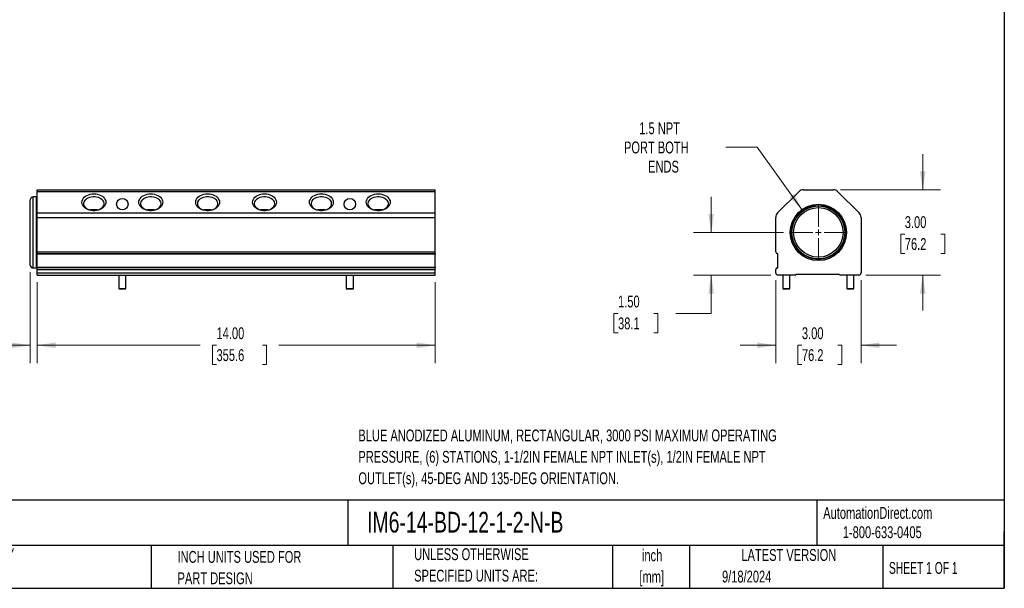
# Model space of a CAD drawing. Header units: inches. Extents: x 1.2 to 53.8, y 1.2 to 41.3.
# Tile 2 of 4: x 19.1 to 53.8, y 1.2 to 21.2. Entities that reach past the tile are written whole.
import ezdxf

# ---------------------------------------------------------------- set-up
doc = ezdxf.new("R2010")
doc.units = ezdxf.units.IN
doc.header["$LTSCALE"] = 5
doc.header["$MEASUREMENT"] = 0
doc.layers.add('TEXT', color=140, linetype='Continuous', lineweight=25)
doc.styles.add('SLDTEXTSTYLE0', font='TXT', dxfattribs={"width": 0.7})
doc.styles.add('SLDTEXTSTYLE1', font='TXT', dxfattribs={"width": 0.65})
doc.dimstyles.new('SLDDIMSTYLE0', dxfattribs={"dimtxt": 0.424805, "dimasz": 0.65, "dimexe": 0, "dimexo": 0.0625, "dimgap": 0.106201, "dimtad": 0, "dimtih": 1, "dimtoh": 1, "dimrnd": 1e-09, "dimzin": 4, "dimdsep": 46, "dimtxsty": 'SLDTEXTSTYLE0', "dimsah": 1, "dimcen": 0.09, "dimadec": 0, "dimazin": 1, "dimtfac": 1, "dimtofl": 0, "dimtmove": 0, "dimatfit": 3, "dimfxl": 0, "dimfrac": 2, "dimtolj": 1, "dimtzin": 12, "dimarcsym": 0})
doc.dimstyles.new('SLDDIMSTYLE1', dxfattribs={"dimtxt": 0.424805, "dimasz": 0.65, "dimexe": 0, "dimexo": 0.0625, "dimgap": 0.106201, "dimtad": 0, "dimtih": 1, "dimtoh": 1, "dimrnd": 1e-09, "dimdsep": 46, "dimtxsty": 'SLDTEXTSTYLE0', "dimsah": 1, "dimcen": 0.09, "dimadec": 0, "dimazin": 2, "dimtfac": 1, "dimtmove": 0, "dimatfit": 0, "dimfxl": 0, "dimfrac": 2, "dimtolj": 1, "dimtzin": 12, "dimarcsym": 0})
doc.dimstyles.new('SLDDIMSTYLE2', dxfattribs={"dimtxt": 0.424805, "dimasz": 0.65, "dimexe": 0, "dimexo": 0.0625, "dimgap": 0.106201, "dimtad": 0, "dimtih": 1, "dimtoh": 1, "dimrnd": 1e-09, "dimzin": 4, "dimdsep": 46, "dimtxsty": 'SLDTEXTSTYLE0', "dimsah": 1, "dimcen": 0.09, "dimadec": 0, "dimazin": 1, "dimtfac": 1, "dimtmove": 0, "dimatfit": 0, "dimfxl": 0, "dimfrac": 2, "dimtolj": 1, "dimtzin": 12, "dimarcsym": 0})
doc.dimstyles.new('SLDDIMSTYLE3', dxfattribs={"dimtxt": 0.424805, "dimasz": 0.65, "dimexe": 0, "dimexo": 0.0625, "dimgap": 0.106201, "dimtad": 0, "dimtih": 1, "dimtoh": 1, "dimrnd": 1e-09, "dimzin": 12, "dimdsep": 46, "dimtxsty": 'SLDTEXTSTYLE0', "dimsah": 1, "dimcen": 0, "dimadec": 0, "dimazin": 3, "dimtfac": 1, "dimtofl": 0, "dimtmove": 0, "dimatfit": 3, "dimfxl": 0, "dimfrac": 2, "dimtolj": 1, "dimtzin": 12, "dimarcsym": 0})

# ---------------------------------------------------------------- blocks, each defined once
blk = doc.blocks.new('_D')
at = {"color": 7, "linetype": 'Continuous', "lineweight": 0}
for p, q in [((19.73, 12.017), (19.73, 9.173)), ((33.73, 12.017), (33.73, 9.173)), ((19.73, 9.798), (25.467, 9.798)), ((26.043, 9.798), (25.9, 9.798)), ((25.9, 9.798), (25.9, 9.123)), ((27.659, 9.798), (27.802, 9.798)), ((27.802, 9.798), (27.802, 9.123)), ((33.73, 9.798), (28.235, 9.798)), ((25.9, 9.123), (26.043, 9.123)), ((27.802, 9.123), (27.659, 9.123))]:
    blk.add_line(p, q, dxfattribs=at)
at = {"color": 7, "linetype": 'Continuous', "lineweight": 18}
for points in [[(19.73, 9.798), (20.38, 9.698), (20.38, 9.898)], [(33.73, 9.798), (33.08, 9.898), (33.08, 9.698)]]:
    blk.add_solid(points, dxfattribs=at)
at = {"color": 7, "linetype": 'Continuous', "lineweight": 18, "char_height": 0.4167, "attachment_point": 1, "style": 'SLDTEXTSTYLE0'}
for s, insert in [('14.00', (26.043, 10.43)), ('355.6', (26.043, 9.66))]:
    blk.add_mtext(s, dxfattribs=dict(at, insert=insert))
blk = doc.blocks.new('_D_1')
at = {"color": 7, "linetype": 'Continuous', "lineweight": 0}
for p, q in [((19.49, 12.367), (19.49, 9.173)), ((19.73, 12.017), (19.73, 9.173)), ((16.073, 9.798), (15.93, 9.798)), ((15.93, 9.798), (15.93, 9.123)), ((16.982, 9.798), (17.124, 9.798)), ((17.124, 9.798), (17.124, 9.123)), ((19.49, 9.798), (17.557, 9.798)), ((19.73, 9.798), (20.98, 9.798)), ((15.93, 9.123), (16.073, 9.123)), ((17.124, 9.123), (16.982, 9.123))]:
    blk.add_line(p, q, dxfattribs=at)
at = {"color": 7, "linetype": 'Continuous', "lineweight": 18}
for points in [[(19.49, 9.798), (18.84, 9.898), (18.84, 9.698)], [(19.73, 9.798), (20.38, 9.698), (20.38, 9.898)]]:
    blk.add_solid(points, dxfattribs=at)
at = {"color": 7, "linetype": 'Continuous', "lineweight": 18, "char_height": 0.4167, "attachment_point": 1, "style": 'SLDTEXTSTYLE0'}
for s, insert in [('0.24', (15.896, 10.43)), ('6.1', (16.073, 9.66))]:
    blk.add_mtext(s, dxfattribs=dict(at, insert=insert))
blk = doc.blocks.new('_D_2')
at = {"color": 7, "linetype": 'Continuous', "lineweight": 0}
for p, q in [((43.443, 13.767), (43.443, 15.017)), ((45.988, 13.767), (42.818, 13.767)), ((45.535, 12.267), (42.818, 12.267)), ((43.443, 10.914), (43.443, 12.267)), ((40.165, 10.914), (40.022, 10.914)), ((40.022, 10.914), (40.022, 10.239)), ((41.427, 10.914), (41.57, 10.914)), ((41.57, 10.914), (41.57, 10.239)), ((42.193, 10.914), (43.443, 10.914)), ((40.022, 10.239), (40.165, 10.239)), ((41.57, 10.239), (41.427, 10.239))]:
    blk.add_line(p, q, dxfattribs=at)
at = {"color": 7, "linetype": 'Continuous', "lineweight": 18}
for points in [[(43.443, 13.767), (43.543, 14.417), (43.343, 14.417)], [(43.443, 12.267), (43.343, 11.617), (43.543, 11.617)]]:
    blk.add_solid(points, dxfattribs=at)
at = {"color": 7, "linetype": 'Continuous', "lineweight": 18, "char_height": 0.4167, "attachment_point": 1, "style": 'SLDTEXTSTYLE0'}
for s, insert in [('1.50', (40.165, 11.546)), ('38.1', (40.165, 10.776))]:
    blk.add_mtext(s, dxfattribs=dict(at, insert=insert))
blk = doc.blocks.new('_D_3')
at = {"color": 7, "linetype": 'Continuous', "lineweight": 0}
for p, q in [((50.881, 15.267), (50.881, 16.517)), ((47.988, 15.267), (51.506, 15.267)), ((50.25, 13.706), (50.107, 13.706)), ((50.107, 13.706), (50.107, 13.031)), ((51.512, 13.706), (51.655, 13.706)), ((51.655, 13.706), (51.655, 13.031)), ((50.107, 13.031), (50.25, 13.031)), ((51.655, 13.031), (51.512, 13.031)), ((48.885, 12.267), (51.506, 12.267)), ((50.881, 12.267), (50.881, 11.017))]:
    blk.add_line(p, q, dxfattribs=at)
at = {"color": 7, "linetype": 'Continuous', "lineweight": 18}
for points in [[(50.881, 15.267), (50.981, 15.917), (50.781, 15.917)], [(50.881, 12.267), (50.781, 11.617), (50.981, 11.617)]]:
    blk.add_solid(points, dxfattribs=at)
at = {"color": 7, "linetype": 'Continuous', "lineweight": 18, "char_height": 0.4167, "attachment_point": 1, "style": 'SLDTEXTSTYLE0'}
for s, insert in [('3.00', (50.25, 14.338)), ('76.2', (50.25, 13.568))]:
    blk.add_mtext(s, dxfattribs=dict(at, insert=insert))
blk = doc.blocks.new('_D_4')
at = {"color": 7, "linetype": 'Continuous', "lineweight": 0}
for p, q in [((45.71, 12.092), (45.71, 9.173)), ((48.71, 12.092), (48.71, 9.173)), ((45.71, 9.798), (44.46, 9.798)), ((46.632, 9.798), (46.49, 9.798)), ((46.49, 9.798), (46.49, 9.123)), ((47.895, 9.798), (48.037, 9.798)), ((48.037, 9.798), (48.037, 9.123)), ((48.71, 9.798), (49.96, 9.798)), ((46.49, 9.123), (46.632, 9.123)), ((48.037, 9.123), (47.895, 9.123))]:
    blk.add_line(p, q, dxfattribs=at)
at = {"color": 7, "linetype": 'Continuous', "lineweight": 18}
for points in [[(45.71, 9.798), (45.06, 9.898), (45.06, 9.698)], [(48.71, 9.798), (49.36, 9.698), (49.36, 9.898)]]:
    blk.add_solid(points, dxfattribs=at)
at = {"color": 7, "linetype": 'Continuous', "lineweight": 18, "char_height": 0.4167, "attachment_point": 1, "style": 'SLDTEXTSTYLE0'}
for s, insert in [('3.00', (46.632, 10.43)), ('76.2', (46.632, 9.66))]:
    blk.add_mtext(s, dxfattribs=dict(at, insert=insert))
blk = doc.blocks.new('_D_5')
at = {"color": 7, "linetype": 'Continuous', "lineweight": 0}
for p, q in [((45.054, 16.765), (43.96, 16.765)), ((46.655, 14.538), (45.054, 16.765))]:
    blk.add_line(p, q, dxfattribs=at)
at = {"color": 7, "linetype": 'Continuous', "lineweight": 18}
blk.add_solid([(46.655, 14.538), (46.357, 15.124), (46.194, 15.007)], dxfattribs=at)
at = {"color": 7, "linetype": 'Continuous', "lineweight": 18, "char_height": 0.4167, "attachment_point": 1, "style": 'SLDTEXTSTYLE0'}
for s, insert in [('1.5 NPT', (40.911, 17.639)), ('PORT BOTH', (40.372, 16.964)), ('ENDS', (41.222, 16.289))]:
    blk.add_mtext(s, dxfattribs=dict(at, insert=insert))
blk = doc.blocks.new('SW_CENTERMARKSYMBOL_0')
at = {"color": 0, "linetype": 'Continuous', "lineweight": 18}
for p, q in [((0, 0.2), (0, 0.9717)), ((-0.2, 0), (-0.9717, 0)), ((0, 0), (-0.1, 0)), ((0, 0), (0, 0.1)), ((0, 0), (0, -0.1)), ((0, 0), (0.1, 0)), ((0.2, 0), (0.9717, 0)), ((0, -0.2), (0, -0.9717))]:
    blk.add_line(p, q, dxfattribs=at)

msp = doc.modelspace()

# ---------------------------------------------------------------- linework, layer by layer
for p, q in [((19.73, 15.267), (33.73, 15.267)), ((19.73, 15.201), (19.73, 15.267)), ((33.73, 15.201), (33.73, 15.267)), ((46.682, 15.267), (47.738, 15.267)), ((19.71, 15.017), (19.59, 15.017)), ((19.59, 12.517), (19.59, 15.017)), ((19.71, 12.517), (19.71, 15.017)), ((33.73, 15.201), (19.73, 15.201)), ((19.73, 14.454), (19.73, 15.201)), ((33.73, 14.454), (33.73, 15.201)), ((45.776, 14.454), (46.523, 15.201)), ((47.897, 15.201), (48.644, 14.454)), ((19.73, 14.454), (33.73, 14.454)), ((19.73, 14.295), (19.73, 14.454)), ((19.73, 14.295), (33.73, 14.295)), ((19.73, 13.084), (19.73, 14.295)), ((33.73, 14.295), (33.73, 14.454)), ((33.73, 13.084), (33.73, 14.295)), ((45.71, 13.084), (45.71, 14.295)), ((48.71, 14.295), (48.71, 12.342)), ((19.73, 13.084), (33.73, 13.084)), ((19.73, 13.022), (19.73, 13.084)), ((19.73, 13.022), (33.73, 13.022)), ((19.73, 13.002), (19.73, 13.022)), ((33.73, 13.002), (19.73, 13.002)), ((19.73, 12.541), (19.73, 13.002)), ((33.73, 13.022), (33.73, 13.084)), ((33.73, 13.022), (33.73, 13.002)), ((33.73, 12.541), (33.73, 13.002)), ((45.785, 12.541), (45.785, 13.002)), ((19.59, 12.517), (19.71, 12.517)), ((19.73, 12.541), (33.73, 12.541)), ((19.73, 12.522), (19.73, 12.541)), ((33.73, 12.522), (19.73, 12.522)), ((19.73, 12.46), (19.73, 12.522)), ((33.73, 12.541), (33.73, 12.522)), ((33.73, 12.46), (33.73, 12.522)), ((19.73, 12.46), (33.73, 12.46)), ((19.73, 12.342), (19.73, 12.46)), ((19.73, 12.342), (33.73, 12.342)), ((19.73, 12.267), (19.73, 12.342)), ((19.73, 12.267), (33.73, 12.267)), ((22.605, 12.267), (22.605, 11.797)), ((22.855, 11.797), (22.855, 12.267)), ((30.605, 12.267), (30.605, 11.797)), ((30.855, 11.797), (30.855, 12.267)), ((33.73, 12.342), (33.73, 12.46)), ((33.73, 12.267), (33.73, 12.342)), ((45.71, 12.342), (45.71, 12.46)), ((46.397, 12.267), (45.785, 12.267)), ((45.96, 12.267), (45.96, 11.797)), ((46.21, 11.797), (46.21, 12.267)), ((47.942, 12.287), (46.432, 12.287)), ((48.635, 12.267), (47.977, 12.267)), ((48.21, 12.267), (48.21, 11.797)), ((48.46, 11.797), (48.46, 12.267)), ((22.605, 11.797), (22.635, 11.767)), ((22.605, 11.797), (22.855, 11.797)), ((22.825, 11.767), (22.855, 11.797)), ((30.605, 11.797), (30.635, 11.767)), ((30.605, 11.797), (30.855, 11.797)), ((30.825, 11.767), (30.855, 11.797)), ((45.96, 11.797), (45.99, 11.767)), ((45.96, 11.797), (46.21, 11.797)), ((46.18, 11.767), (46.21, 11.797)), ((48.21, 11.797), (48.24, 11.767)), ((48.21, 11.797), (48.46, 11.797)), ((48.43, 11.767), (48.46, 11.797)), ((22.825, 11.767), (22.635, 11.767)), ((30.825, 11.767), (30.635, 11.767)), ((46.18, 11.767), (45.99, 11.767)), ((48.43, 11.767), (48.24, 11.767))]:
    msp.add_line(p, q)
at = {"flags": 128}
for points in [[(21.73, 14.53), (21.665, 14.534), (21.601, 14.545), (21.54, 14.563), (21.483, 14.587), (21.433, 14.617), (21.391, 14.653), (21.356, 14.693), (21.331, 14.736), (21.315, 14.781), (21.31, 14.827), (21.315, 14.874), (21.331, 14.919), (21.356, 14.962), (21.391, 15.002), (21.433, 15.037), (21.483, 15.068), (21.54, 15.092), (21.601, 15.11), (21.665, 15.121), (21.73, 15.124), (21.796, 15.121), (21.86, 15.11), (21.921, 15.092), (21.977, 15.068), (22.027, 15.037), (22.07, 15.002), (22.105, 14.962), (22.13, 14.919), (22.145, 14.874), (22.15, 14.827), (22.145, 14.781), (22.13, 14.736), (22.105, 14.693), (22.07, 14.653), (22.027, 14.617), (21.977, 14.587), (21.921, 14.563), (21.86, 14.545), (21.796, 14.534), (21.73, 14.53)], [(21.482, 14.955), (21.529, 14.983), (21.582, 15.004), (21.639, 15.019), (21.7, 15.027), (21.761, 15.027), (21.821, 15.019), (21.879, 15.004), (21.932, 14.983), (21.979, 14.955), (22.018, 14.922), (22.049, 14.884), (22.07, 14.843), (22.08, 14.801), (22.08, 14.757), (22.07, 14.715), (22.049, 14.674), (22.018, 14.636), (21.979, 14.603), (21.932, 14.575), (21.879, 14.554), (21.821, 14.539), (21.761, 14.531), (21.7, 14.531), (21.639, 14.539), (21.582, 14.554), (21.529, 14.575), (21.482, 14.603), (21.442, 14.636), (21.412, 14.674), (21.391, 14.715), (21.38, 14.757), (21.38, 14.801), (21.391, 14.843), (21.412, 14.884), (21.442, 14.922), (21.482, 14.955)], [(23.73, 14.53), (23.665, 14.534), (23.601, 14.545), (23.54, 14.563), (23.483, 14.587), (23.433, 14.617), (23.391, 14.653), (23.356, 14.693), (23.331, 14.736), (23.315, 14.781), (23.31, 14.827), (23.315, 14.874), (23.331, 14.919), (23.356, 14.962), (23.391, 15.002), (23.433, 15.037), (23.483, 15.068), (23.54, 15.092), (23.601, 15.11), (23.665, 15.121), (23.73, 15.124), (23.796, 15.121), (23.86, 15.11), (23.921, 15.092), (23.977, 15.068), (24.027, 15.037), (24.07, 15.002), (24.105, 14.962), (24.13, 14.919), (24.145, 14.874), (24.15, 14.827), (24.145, 14.781), (24.13, 14.736), (24.105, 14.693), (24.07, 14.653), (24.027, 14.617), (23.977, 14.587), (23.921, 14.563), (23.86, 14.545), (23.796, 14.534), (23.73, 14.53)], [(23.482, 14.955), (23.529, 14.983), (23.582, 15.004), (23.639, 15.019), (23.7, 15.027), (23.761, 15.027), (23.821, 15.019), (23.879, 15.004), (23.932, 14.983), (23.979, 14.955), (24.018, 14.922), (24.049, 14.884), (24.07, 14.843), (24.08, 14.801), (24.08, 14.757), (24.07, 14.715), (24.049, 14.674), (24.018, 14.636), (23.979, 14.603), (23.932, 14.575), (23.879, 14.554), (23.821, 14.539), (23.761, 14.531), (23.7, 14.531), (23.639, 14.539), (23.582, 14.554), (23.529, 14.575), (23.482, 14.603), (23.442, 14.636), (23.412, 14.674), (23.391, 14.715), (23.38, 14.757), (23.38, 14.801), (23.391, 14.843), (23.412, 14.884), (23.442, 14.922), (23.482, 14.955)], [(25.73, 14.53), (25.665, 14.534), (25.601, 14.545), (25.54, 14.563), (25.483, 14.587), (25.433, 14.617), (25.391, 14.653), (25.356, 14.693), (25.331, 14.736), (25.315, 14.781), (25.31, 14.827), (25.315, 14.874), (25.331, 14.919), (25.356, 14.962), (25.391, 15.002), (25.433, 15.037), (25.483, 15.068), (25.54, 15.092), (25.601, 15.11), (25.665, 15.121), (25.73, 15.124), (25.796, 15.121), (25.86, 15.11), (25.921, 15.092), (25.977, 15.068), (26.027, 15.037), (26.07, 15.002), (26.105, 14.962), (26.13, 14.919), (26.145, 14.874), (26.15, 14.827), (26.145, 14.781), (26.13, 14.736), (26.105, 14.693), (26.07, 14.653), (26.027, 14.617), (25.977, 14.587), (25.921, 14.563), (25.86, 14.545), (25.796, 14.534), (25.73, 14.53)], [(25.482, 14.955), (25.529, 14.983), (25.582, 15.004), (25.639, 15.019), (25.7, 15.027), (25.761, 15.027), (25.821, 15.019), (25.879, 15.004), (25.932, 14.983), (25.979, 14.955), (26.018, 14.922), (26.049, 14.884), (26.07, 14.843), (26.08, 14.801), (26.08, 14.757), (26.07, 14.715), (26.049, 14.674), (26.018, 14.636), (25.979, 14.603), (25.932, 14.575), (25.879, 14.554), (25.821, 14.539), (25.761, 14.531), (25.7, 14.531), (25.639, 14.539), (25.582, 14.554), (25.529, 14.575), (25.482, 14.603), (25.442, 14.636), (25.412, 14.674), (25.391, 14.715), (25.38, 14.757), (25.38, 14.801), (25.391, 14.843), (25.412, 14.884), (25.442, 14.922), (25.482, 14.955)], [(27.73, 14.53), (27.665, 14.534), (27.601, 14.545), (27.54, 14.563), (27.483, 14.587), (27.433, 14.617), (27.391, 14.653), (27.356, 14.693), (27.331, 14.736), (27.315, 14.781), (27.31, 14.827), (27.315, 14.874), (27.331, 14.919), (27.356, 14.962), (27.391, 15.002), (27.433, 15.037), (27.483, 15.068), (27.54, 15.092), (27.601, 15.11), (27.665, 15.121), (27.73, 15.124), (27.796, 15.121), (27.86, 15.11), (27.921, 15.092), (27.977, 15.068), (28.027, 15.037), (28.07, 15.002), (28.105, 14.962), (28.13, 14.919), (28.145, 14.874), (28.15, 14.827), (28.145, 14.781), (28.13, 14.736), (28.105, 14.693), (28.07, 14.653), (28.027, 14.617), (27.977, 14.587), (27.921, 14.563), (27.86, 14.545), (27.796, 14.534), (27.73, 14.53)], [(27.482, 14.955), (27.529, 14.983), (27.582, 15.004), (27.639, 15.019), (27.7, 15.027), (27.761, 15.027), (27.821, 15.019), (27.879, 15.004), (27.932, 14.983), (27.979, 14.955), (28.018, 14.922), (28.049, 14.884), (28.07, 14.843), (28.08, 14.801), (28.08, 14.757), (28.07, 14.715), (28.049, 14.674), (28.018, 14.636), (27.979, 14.603), (27.932, 14.575), (27.879, 14.554), (27.821, 14.539), (27.761, 14.531), (27.7, 14.531), (27.639, 14.539), (27.582, 14.554), (27.529, 14.575), (27.482, 14.603), (27.442, 14.636), (27.412, 14.674), (27.391, 14.715), (27.38, 14.757), (27.38, 14.801), (27.391, 14.843), (27.412, 14.884), (27.442, 14.922), (27.482, 14.955)], [(29.73, 14.53), (29.665, 14.534), (29.601, 14.545), (29.54, 14.563), (29.483, 14.587), (29.433, 14.617), (29.391, 14.653), (29.356, 14.693), (29.331, 14.736), (29.315, 14.781), (29.31, 14.827), (29.315, 14.874), (29.331, 14.919), (29.356, 14.962), (29.391, 15.002), (29.433, 15.037), (29.483, 15.068), (29.54, 15.092), (29.601, 15.11), (29.665, 15.121), (29.73, 15.124), (29.796, 15.121), (29.86, 15.11), (29.921, 15.092), (29.977, 15.068), (30.027, 15.037), (30.07, 15.002), (30.105, 14.962), (30.13, 14.919), (30.145, 14.874), (30.15, 14.827), (30.145, 14.781), (30.13, 14.736), (30.105, 14.693), (30.07, 14.653), (30.027, 14.617), (29.977, 14.587), (29.921, 14.563), (29.86, 14.545), (29.796, 14.534), (29.73, 14.53)], [(29.482, 14.955), (29.529, 14.983), (29.582, 15.004), (29.639, 15.019), (29.7, 15.027), (29.761, 15.027), (29.821, 15.019), (29.879, 15.004), (29.932, 14.983), (29.979, 14.955), (30.018, 14.922), (30.049, 14.884), (30.07, 14.843), (30.08, 14.801), (30.08, 14.757), (30.07, 14.715), (30.049, 14.674), (30.018, 14.636), (29.979, 14.603), (29.932, 14.575), (29.879, 14.554), (29.821, 14.539), (29.761, 14.531), (29.7, 14.531), (29.639, 14.539), (29.582, 14.554), (29.529, 14.575), (29.482, 14.603), (29.442, 14.636), (29.412, 14.674), (29.391, 14.715), (29.38, 14.757), (29.38, 14.801), (29.391, 14.843), (29.412, 14.884), (29.442, 14.922), (29.482, 14.955)], [(31.73, 14.53), (31.665, 14.534), (31.601, 14.545), (31.54, 14.563), (31.483, 14.587), (31.433, 14.617), (31.391, 14.653), (31.356, 14.693), (31.331, 14.736), (31.315, 14.781), (31.31, 14.827), (31.315, 14.874), (31.331, 14.919), (31.356, 14.962), (31.391, 15.002), (31.433, 15.037), (31.483, 15.068), (31.54, 15.092), (31.601, 15.11), (31.665, 15.121), (31.73, 15.124), (31.796, 15.121), (31.86, 15.11), (31.921, 15.092), (31.977, 15.068), (32.027, 15.037), (32.07, 15.002), (32.105, 14.962), (32.13, 14.919), (32.145, 14.874), (32.15, 14.827), (32.145, 14.781), (32.13, 14.736), (32.105, 14.693), (32.07, 14.653), (32.027, 14.617), (31.977, 14.587), (31.921, 14.563), (31.86, 14.545), (31.796, 14.534), (31.73, 14.53)], [(31.482, 14.955), (31.529, 14.983), (31.582, 15.004), (31.639, 15.019), (31.7, 15.027), (31.761, 15.027), (31.821, 15.019), (31.879, 15.004), (31.932, 14.983), (31.979, 14.955), (32.018, 14.922), (32.049, 14.884), (32.07, 14.843), (32.08, 14.801), (32.08, 14.757), (32.07, 14.715), (32.049, 14.674), (32.018, 14.636), (31.979, 14.603), (31.932, 14.575), (31.879, 14.554), (31.821, 14.539), (31.761, 14.531), (31.7, 14.531), (31.639, 14.539), (31.582, 14.554), (31.529, 14.575), (31.482, 14.603), (31.442, 14.636), (31.412, 14.674), (31.391, 14.715), (31.38, 14.757), (31.38, 14.801), (31.391, 14.843), (31.412, 14.884), (31.442, 14.922), (31.482, 14.955)]]:
    msp.add_lwpolyline(points, dxfattribs=at)
for centre, radius in [((22.73, 14.763), 0.203), ((30.73, 14.763), 0.203), ((47.21, 13.767), 0.99), ((47.21, 13.767), 0.95), ((47.21, 13.767), 0.931), ((47.21, 13.767), 0.872)]:
    msp.add_circle(centre, radius)
for centre, radius, start, end in [((46.682, 15.042), 0.225, 90, 135), ((47.738, 15.042), 0.225, 45, 90), ((19.59, 14.917), 0.1, 90, 180), ((19.71, 14.997), 0.02, 0, 90), ((45.935, 14.295), 0.225, 135, 180), ((48.485, 14.295), 0.225, 0, 45), ((45.772, 13.084), 0.062, 180, 265.1029), ((45.765, 13.002), 0.02, 0, 85.1029), ((19.59, 12.617), 0.1, 180, 270), ((19.71, 12.537), 0.02, 270, 0), ((45.772, 12.46), 0.062, 94.8971, 180), ((45.765, 12.541), 0.02, 274.8971, 0), ((45.785, 12.342), 0.075, 180, 270), ((46.397, 12.287), 0.02, 270, 330), ((46.432, 12.267), 0.02, 90, 150), ((47.942, 12.267), 0.02, 30, 90), ((47.977, 12.287), 0.02, 210, 270), ((48.635, 12.342), 0.075, 270, 0)]:
    msp.add_arc(centre, radius, start, end)
for points, knots in [([(19.49, 12.617), (19.49, 12.617), (19.49, 12.617), (19.49, 12.617), (19.49, 12.618), (19.49, 12.62), (19.49, 12.621), (19.49, 12.624), (19.49, 12.626), (19.49, 12.629), (19.49, 12.632), (19.49, 12.641), (19.49, 12.66), (19.49, 12.696), (19.49, 12.744), (19.49, 12.803), (19.49, 12.873), (19.49, 12.952), (19.49, 13.04), (19.49, 13.136), (19.49, 13.237), (19.49, 13.341), (19.49, 13.448), (19.49, 13.589), (19.49, 13.767), (19.49, 13.944), (19.49, 14.085), (19.49, 14.192), (19.49, 14.297), (19.49, 14.398), (19.49, 14.493), (19.49, 14.581), (19.49, 14.661), (19.49, 14.73), (19.49, 14.79), (19.49, 14.837), (19.49, 14.874), (19.49, 14.894), (19.49, 14.905), (19.49, 14.91), (19.49, 14.914), (19.49, 14.916), (19.49, 14.917), (19.49, 14.917)], [0, 0, 0, 0, 0.005838, 0.011668, 0.017493, 0.023314, 0.029133, 0.034953, 0.040775, 0.046601, 0.052433, 0.058273, 0.089145, 0.120023, 0.152183, 0.184348, 0.217191, 0.250041, 0.282885, 0.315734, 0.347893, 0.380058, 0.410931, 0.441809, 0.500001, 0.558193, 0.589066, 0.619944, 0.652103, 0.684268, 0.717112, 0.749961, 0.782805, 0.815655, 0.847814, 0.879979, 0.910851, 0.94173, 0.953398, 0.965043, 0.976681, 0.988328, 1, 1, 1, 1]), ([(21.563, 14.561), (21.568, 14.562), (21.589, 14.568), (21.632, 14.574), (21.69, 14.579), (21.748, 14.58), (21.819, 14.576), (21.867, 14.567), (21.898, 14.561)], [0, 0, 0, 0, 0.047833, 0.216104, 0.389818, 0.548637, 0.712468, 1, 1, 1, 1]), ([(23.563, 14.561), (23.568, 14.562), (23.589, 14.568), (23.632, 14.574), (23.69, 14.579), (23.748, 14.58), (23.819, 14.576), (23.867, 14.567), (23.898, 14.561)], [0, 0, 0, 0, 0.0478325, 0.216104, 0.3898184, 0.5486374, 0.7124677, 1, 1, 1, 1]), ([(25.563, 14.561), (25.568, 14.562), (25.589, 14.568), (25.632, 14.574), (25.69, 14.579), (25.748, 14.58), (25.819, 14.576), (25.867, 14.567), (25.898, 14.561)], [0, 0, 0, 0, 0.047833, 0.216104, 0.389818, 0.548637, 0.712468, 1, 1, 1, 1]), ([(27.563, 14.561), (27.568, 14.562), (27.589, 14.568), (27.632, 14.574), (27.69, 14.579), (27.748, 14.58), (27.819, 14.576), (27.867, 14.567), (27.898, 14.561)], [0, 0, 0, 0, 0.047833, 0.216104, 0.389818, 0.548637, 0.712468, 1, 1, 1, 1]), ([(29.563, 14.561), (29.568, 14.562), (29.589, 14.568), (29.632, 14.574), (29.69, 14.579), (29.748, 14.58), (29.819, 14.576), (29.867, 14.567), (29.898, 14.561)], [0, 0, 0, 0, 0.0478325, 0.216104, 0.3898184, 0.5486374, 0.7124677, 1, 1, 1, 1]), ([(31.563, 14.561), (31.568, 14.562), (31.589, 14.568), (31.632, 14.574), (31.69, 14.579), (31.748, 14.58), (31.819, 14.576), (31.867, 14.567), (31.898, 14.561)], [0, 0, 0, 0, 0.047833, 0.216104, 0.389818, 0.548637, 0.712468, 1, 1, 1, 1])]:
    msp.add_open_spline(points, degree=3, knots=knots)
at = {"layer": 'TEXT'}
for p, q in [((53.75, 41.25), (53.75, 1.25)), ((53.75, 4.356), (1.25, 4.356)), ((30.661, 4.356), (30.661, 2.75)), ((47.161, 4.356), (47.161, 2.75)), ((53.75, 1.25), (53.75, 3.25)), ((53.75, 2.75), (1.25, 2.75)), ((23.749, 2.75), (23.749, 1.25)), ((32.24, 2.75), (32.24, 1.25)), ((39.965, 2.75), (39.965, 1.25)), ((42.68, 2.75), (42.68, 1.25)), ((49.478, 2.75), (49.478, 1.25)), ((1.25, 1.25), (53.75, 1.25))]:
    msp.add_line(p, q, dxfattribs=at)

# ---------------------------------------------------------------- block references
at = {"color": 7, "linetype": 'Continuous', "lineweight": 0}
msp.add_blockref('SW_CENTERMARKSYMBOL_0', (47.21, 13.767), dxfattribs=at)

# ---------------------------------------------------------------- texts
at = {"color": 7, "linetype": 'Continuous', "lineweight": 0, "char_height": 0.41667, "attachment_point": 1, "style": 'SLDTEXTSTYLE0'}
for s, insert in [('BLUE ANODIZED ALUMINUM, RECTANGULAR, 3000 PSI MAXIMUM OPERATING', (31.032, 6.835)), ('PRESSURE, (6) STATIONS, 1-1/2IN FEMALE NPT INLET(s), 1/2IN FEMALE NPT', (31.032, 6.083)), ('OUTLET(s), 45-DEG AND 135-DEG ORIENTATION.', (31.032, 5.33))]:
    msp.add_mtext(s, dxfattribs=dict(at, insert=insert))
at = {"color": 179, "linetype": 'Continuous', "lineweight": 18, "char_height": 0.41667, "attachment_point": 1, "style": 'SLDTEXTSTYLE0'}
for s, insert in [('AutomationDirect.com', (47.381, 4.11)), ('1-800-633-0405', (48.069, 3.432))]:
    msp.add_mtext(s, dxfattribs=dict(at, insert=insert))
at = {"layer": 'TEXT'}
for s, insert, char_height, attachment_point, style in [('CITO AIR, COOLANT, OIL OR WATER MANIFOLD', (1.568, 3.94), 0.72917, 1, 'SLDTEXTSTYLE0'), ('IM6-14-BD-12-1-2-N-B', (31.34, 3.94), 0.72917, 1, 'SLDTEXTSTYLE0'), ('PART DIMENSIONS MAY DIFFER SLIGHTLY', (10.85, 2.658), 0.41667, 1, 'SLDTEXTSTYLE0'), ('INCH UNITS USED FOR', (24.671, 2.564), 0.41667, 1, 'SLDTEXTSTYLE0'), ('UNLESS OTHERWISE', (32.994, 2.658), 0.41667, 1, 'SLDTEXTSTYLE0'), ('inch', (41.363, 2.618), 0.4167, 2, 'SLDTEXTSTYLE0'), ('LATEST VERSION', (46.172, 2.631), 0.41667, 2, 'SLDTEXTSTYLE0'), ('SHEET 1 OF 1', (49.693, 2.175), 0.41667, 1, 'SLDTEXTSTYLE1'), ("DUE TO MANUFACTURER'S VARIANCES", (10.85, 1.905), 0.41667, 1, 'SLDTEXTSTYLE0'), ('PART DESIGN', (24.671, 1.812), 0.41667, 1, 'SLDTEXTSTYLE0'), ('SPECIFIED UNITS ARE:', (32.994, 1.905), 0.41667, 1, 'SLDTEXTSTYLE0'), ('[mm]', (41.349, 1.865), 0.4167, 2, 'SLDTEXTSTYLE0'), ('9/18/2024', (43.821, 1.872), 0.4167, 1, 'SLDTEXTSTYLE0')]:
    msp.add_mtext(s, dxfattribs=dict(at, insert=insert, char_height=char_height, attachment_point=attachment_point, style=style))

# ---------------------------------------------------------------- dimensions: what is measured, and where the dimension line sits
at = {"color": 7, "linetype": 'Continuous', "lineweight": 18}
dim = msp.add_diameter_dim_2p(p1=(47.764, 12.995), p2=(46.655, 14.538), text='1.5 NPT\\PPORT BOTH\\PENDS', dimstyle='SLDDIMSTYLE3', override={"dimpost": '<>'}, dxfattribs=at)
dim.commit()
dim.dimension.update_dxf_attribs({"geometry": '_D_5', "text_midpoint": (42.01, 16.765), "dimtype": 163})
for base, p1, p2, picture, middle in [((50.881, 15.267), (48.635, 12.267), (47.738, 15.267), '_D_3', (50.881, 13.706)), ((43.443, 13.767), (45.785, 12.267), (46.238, 13.767), '_D_2', (43.443, 10.914))]:
    dim = msp.add_linear_dim(base=base, p1=p1, p2=p2, angle=90, dimstyle='SLDDIMSTYLE2', dxfattribs=at)
    dim.commit()
    dim.dimension.update_dxf_attribs({"geometry": picture, "text_midpoint": middle, "dimtype": 160})
for base, p1, p2, dimstyle, picture, middle in [((19.49, 9.798), (19.73, 12.267), (19.49, 12.617), 'SLDDIMSTYLE1', '_D_1', (16.527, 9.798)), ((33.73, 9.798), (19.73, 12.267), (33.73, 12.267), 'SLDDIMSTYLE0', '_D', (26.851, 9.798)), ((48.71, 9.798), (45.71, 12.342), (48.71, 12.342), 'SLDDIMSTYLE2', '_D_4', (47.264, 9.798))]:
    dim = msp.add_linear_dim(base=base, p1=p1, p2=p2, dimstyle=dimstyle, dxfattribs=at)
    dim.commit()
    dim.dimension.update_dxf_attribs({"geometry": picture, "text_midpoint": middle, "dimtype": 160})

doc.saveas('drawing.dxf')
